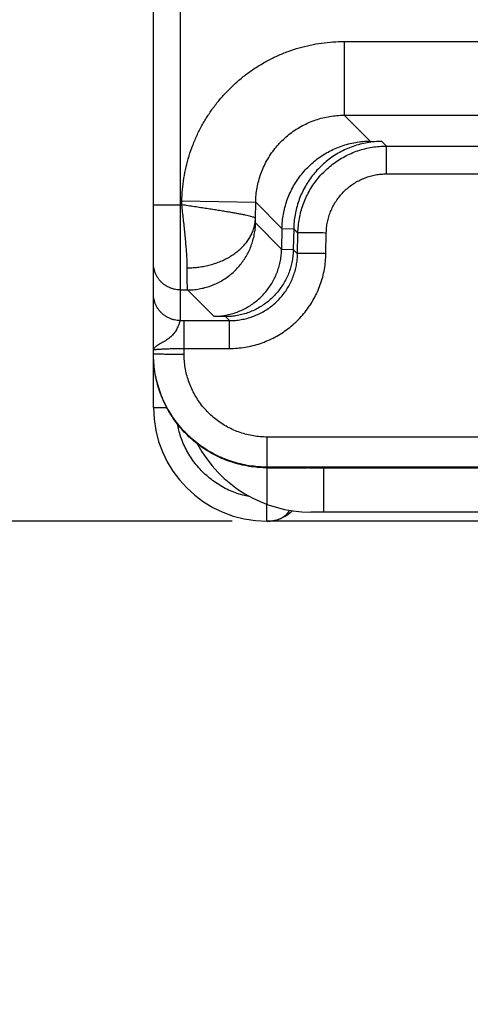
# Model space of a CAD drawing. Header units: inches. Extents: x 0 to 34, y 0 to 22.
# Tile 20 of 35: x 26.257 to 27.051, y 5.185 to 6.92. Entities that reach past the tile are written whole.
import ezdxf

# ---------------------------------------------------------------- set-up
doc = ezdxf.new("R2010")
doc.units = ezdxf.units.IN
doc.header["$LTSCALE"] = 1.87
doc.header["$MEASUREMENT"] = 0
doc.layers.get('0').update_dxf_attribs({"linetype": 'CONTINUOUS'})
doc.layers.add('DIMENSIONS', color=7, linetype='CONTINUOUS')
doc.styles.get("Standard").update_dxf_attribs({"font": 'txt', "width": 0.8})
doc.dimstyles.new('DIMSTYLE_1', dxfattribs={"dimtxt": 0.125, "dimasz": 0.18, "dimexe": 0.18, "dimexo": 0.0625, "dimgap": 0.09, "dimtad": 0, "dimtih": 1, "dimtoh": 1, "dimdec": 3, "dimlfac": 0.5, "dimzin": 4, "dimdsep": 46, "dimtxsty": 'STANDARD', "dimblk": '_FILLED', "dimblk1": '_FILLED', "dimblk2": '_FILLED', "dimcen": 0.09, "dimadec": 0, "dimazin": 0, "dimtp": 0.01, "dimtm": 0.01, "dimtfac": 1, "dimtdec": 3, "dimtofl": 0, "dimtmove": 0, "dimatfit": 3, "dimldrblk": '_FILLED', "dimfxl": 1, "dimtolj": 1, "dimtzin": 4, "dimarcsym": 0})

# ---------------------------------------------------------------- blocks, each defined once
blk = doc.blocks.new('_FILLED')
at = {"color": 0, "linetype": 'BYBLOCK'}
blk.add_solid([(0, 0), (-1, 0.1736), (-1, -0.1736)], dxfattribs=at)
blk = doc.blocks.new('*D2')
at = {"layer": 'DIMENSIONS', "color": 2, "linetype": 'CONTINUOUS'}
for p, q in [((27.3023, 7.1935), (25.6178, 7.1935)), ((25.7428, 7.1935), (25.7428, 6.615)), ((25.7428, 6.0365), (25.7428, 6.615)), ((25.7428, 6.615), (25.7428, 5.2865)), ((26.6311, 6.0365), (25.6178, 6.0365)), ((25.7428, 5.2865), (25.4882, 5.2865))]:
    blk.add_line(p, q, dxfattribs=at)
at = {"layer": 'DIMENSIONS', "color": 2, "linetype": 'CONTINUOUS', "xscale": 0.18, "yscale": 0.18, "zscale": 0.18}
for p, rotation in [((25.7428, 7.1935), 90), ((25.7428, 6.0365), 270)]:
    blk.add_blockref('_FILLED', p, dxfattribs=dict(at, rotation=rotation))
at = {"layer": 'DIMENSIONS', "color": 2, "linetype": 'CONTINUOUS', "width": 0.8}
for s, p in [('.579', (24.2007, 5.224)), ('[', (24.7257, 5.224)), ('14.69', (24.8257, 5.224)), (']', (25.3257, 5.224))]:
    blk.add_text(s, height=0.125, dxfattribs=at).set_placement(p)

msp = doc.modelspace()

# ---------------------------------------------------------------- linework, layer by layer
at = {"color": 7, "linetype": 'CONTINUOUS'}
for p, q in [((26.4928, 6.2365), (26.4928, 12.7745)), ((26.54, 12.6212), (26.54, 6.5939)), ((26.8288, 6.8818), (27.2128, 6.8818)), ((26.8288, 6.8818), (26.8288, 6.7518)), ((26.8288, 6.7518), (27.2128, 6.7518)), ((26.8288, 6.7518), (26.8744, 6.7062)), ((26.8744, 6.7062), (26.895, 6.7056)), ((26.9031, 6.6975), (26.895, 6.7056)), ((26.9031, 6.6975), (27.1384, 6.6975)), ((26.9031, 6.6484), (26.9031, 6.6975)), ((26.9031, 6.6484), (27.1384, 6.6484)), ((26.4928, 6.5939), (26.5427, 6.5939)), ((26.54, 6.5939), (26.54, 6.3898)), ((26.5427, 6.5939), (26.5428, 6.6008)), ((26.5428, 6.6008), (26.6728, 6.5985)), ((26.6723, 6.5696), (26.6728, 6.5985)), ((26.6728, 6.5985), (26.7191, 6.5522)), ((26.7185, 6.5159), (26.6725, 6.5619)), ((26.7191, 6.5522), (26.7185, 6.5159)), ((26.7191, 6.5522), (26.7397, 6.5516)), ((26.7397, 6.5516), (26.7391, 6.5153)), ((26.7472, 6.5442), (26.7397, 6.5516)), ((26.7466, 6.5078), (26.7472, 6.5442)), ((26.7966, 6.5078), (26.7972, 6.5442)), ((26.7185, 6.5159), (26.7391, 6.5153)), ((26.7391, 6.5153), (26.7466, 6.5078)), ((26.54, 6.4439), (26.5526, 6.4439)), ((26.5991, 6.3974), (26.5526, 6.4439)), ((26.5468, 6.3898), (26.6267, 6.3898)), ((26.5468, 6.3308), (26.5468, 6.3898)), ((26.5991, 6.3974), (26.6197, 6.3968)), ((26.6197, 6.3968), (26.6267, 6.3898)), ((26.6267, 6.3407), (26.6267, 6.3898)), ((26.5468, 6.3407), (26.6267, 6.3407)), ((26.4928, 6.2365), (26.5164, 6.2365)), ((27.1171, 6.1847), (26.6928, 6.1847)), ((26.6928, 6.0661), (26.6928, 6.1847)), ((27.0779, 6.1317), (26.6928, 6.1317)), ((26.6928, 6.1305), (26.7642, 6.1305)), ((26.7699, 6.1305), (28.0156, 6.1305)), ((26.7928, 6.0525), (26.7928, 6.1305)), ((28.0156, 6.0525), (26.7699, 6.0525)), ((28.0928, 6.0365), (26.6928, 6.0365))]:
    msp.add_line(p, q, dxfattribs=at)
msp.add_lwpolyline([(26.6958, 6.0365), (26.6971, 6.0365), (26.6982, 6.0366), (26.6994, 6.0367), (26.7004, 6.0368), (26.7014, 6.0369), (26.7023, 6.0371), (26.7032, 6.0372), (26.7039, 6.0374), (26.7044, 6.0375), (26.7048, 6.0376), (26.7051, 6.0376)], dxfattribs=at)
for centre, radius, start, end in [((26.6928, 6.2365), 0.2, 180, 270), ((26.7699, 6.2785), 0.226, 208.0248, 270), ((26.7699, 6.2925), 0.162, 268.7321, 270), ((26.6938, 6.0965), 0.06, 276.1527, 316.0969), ((26.6938, 6.0965), 0.06, 269.7522, 270)]:
    msp.add_arc(centre, radius, start, end, dxfattribs=at)
for points, knots in [([(26.5428, 6.6008), (26.543, 6.6074), (26.5437, 6.6208), (26.5461, 6.6407), (26.55, 6.6606), (26.5552, 6.6801), (26.5619, 6.6992), (26.5699, 6.7179), (26.5791, 6.7358), (26.5896, 6.7531), (26.6013, 6.7696), (26.6142, 6.7852), (26.6281, 6.7999), (26.643, 6.8136), (26.6589, 6.8262), (26.6756, 6.8376), (26.693, 6.8478), (26.7112, 6.8568), (26.7299, 6.8645), (26.7492, 6.8708), (26.7688, 6.8757), (26.7887, 6.8792), (26.8087, 6.8813), (26.8221, 6.8818), (26.8288, 6.8818)], [0, 0, 0, 0, 0.045003, 0.090267, 0.135712, 0.181263, 0.226847, 0.272394, 0.317892, 0.363373, 0.408869, 0.454385, 0.499913, 0.545445, 0.59097, 0.636476, 0.681965, 0.727474, 0.773041, 0.818652, 0.864232, 0.909702, 0.954985, 1, 1, 1, 1]), ([(26.6728, 6.5985), (26.6729, 6.6028), (26.6734, 6.6113), (26.6752, 6.624), (26.678, 6.6364), (26.6818, 6.6486), (26.6866, 6.6604), (26.6923, 6.6718), (26.699, 6.6827), (26.7065, 6.693), (26.7148, 6.7026), (26.7239, 6.7116), (26.7337, 6.7198), (26.7441, 6.7271), (26.7551, 6.7336), (26.7666, 6.7391), (26.7785, 6.7437), (26.7908, 6.7473), (26.8033, 6.7499), (26.816, 6.7515), (26.8245, 6.7518), (26.8288, 6.7518)], [0, 0, 0, 0, 0.052675, 0.105362, 0.158037, 0.210691, 0.263315, 0.315906, 0.368464, 0.420998, 0.47353, 0.526087, 0.578678, 0.631297, 0.683936, 0.736591, 0.789258, 0.841931, 0.894613, 0.947304, 1, 1, 1, 1]), ([(26.7191, 6.5522), (26.7192, 6.5564), (26.7197, 6.5647), (26.7214, 6.5772), (26.7241, 6.5894), (26.7278, 6.6015), (26.7324, 6.6132), (26.738, 6.6245), (26.7445, 6.6354), (26.7518, 6.6457), (26.76, 6.6555), (26.769, 6.6645), (26.7787, 6.6729), (26.7891, 6.6804), (26.8001, 6.6871), (26.8116, 6.6928), (26.8236, 6.6976), (26.836, 6.7014), (26.8486, 6.7041), (26.8614, 6.7058), (26.8701, 6.7062), (26.8744, 6.7062)], [0, 0, 0, 0, 0.051637, 0.103449, 0.155274, 0.207091, 0.259147, 0.311306, 0.36347, 0.415896, 0.468491, 0.5211, 0.573936, 0.626961, 0.679998, 0.733198, 0.786557, 0.839869, 0.893196, 0.946611, 1, 1, 1, 1]), ([(26.895, 6.7056), (26.8907, 6.7056), (26.8821, 6.7052), (26.8692, 6.7035), (26.8566, 6.7008), (26.8442, 6.697), (26.8322, 6.6922), (26.8207, 6.6865), (26.8097, 6.6798), (26.7993, 6.6723), (26.7896, 6.6639), (26.7806, 6.6548), (26.7724, 6.6451), (26.7651, 6.6348), (26.7586, 6.6239), (26.753, 6.6125), (26.7484, 6.6008), (26.7447, 6.5888), (26.742, 6.5765), (26.7403, 6.5641), (26.7398, 6.5558), (26.7397, 6.5516)], [0, 0, 0, 0, 0.053389, 0.106804, 0.160131, 0.213443, 0.266802, 0.320002, 0.373039, 0.426064, 0.4789, 0.531509, 0.584104, 0.63653, 0.688694, 0.740853, 0.792909, 0.844726, 0.896551, 0.948363, 1, 1, 1, 1]), ([(26.7472, 6.5442), (26.7473, 6.5484), (26.7478, 6.5569), (26.7495, 6.5696), (26.7523, 6.5821), (26.7562, 6.5943), (26.761, 6.6061), (26.7667, 6.6175), (26.7734, 6.6284), (26.7809, 6.6387), (26.7893, 6.6484), (26.7983, 6.6573), (26.8081, 6.6654), (26.8185, 6.6728), (26.8295, 6.6792), (26.841, 6.6848), (26.8529, 6.6894), (26.8652, 6.693), (26.8777, 6.6956), (26.8903, 6.6971), (26.8989, 6.6975), (26.9031, 6.6975)], [0, 0, 0, 0, 0.052703, 0.105418, 0.15813, 0.210835, 0.263533, 0.31622, 0.368883, 0.421506, 0.474077, 0.526611, 0.579132, 0.63166, 0.684209, 0.736785, 0.789393, 0.842027, 0.894682, 0.947349, 1, 1, 1, 1]), ([(26.7972, 6.5442), (26.7972, 6.5474), (26.7976, 6.5538), (26.7991, 6.5633), (26.8014, 6.5727), (26.8046, 6.5819), (26.8087, 6.5908), (26.8135, 6.5992), (26.8191, 6.6072), (26.8254, 6.6146), (26.8323, 6.6214), (26.8398, 6.6276), (26.8479, 6.633), (26.8564, 6.6377), (26.8653, 6.6416), (26.8745, 6.6446), (26.884, 6.6468), (26.8935, 6.6481), (26.8999, 6.6484), (26.9031, 6.6484)], [0, 0, 0, 0, 0.058149, 0.116787, 0.175741, 0.234848, 0.29394, 0.352918, 0.41184, 0.470786, 0.52975, 0.588675, 0.647557, 0.70647, 0.765478, 0.824494, 0.883361, 0.94192, 1, 1, 1, 1]), ([(26.6723, 6.5696), (26.6722, 6.57), (26.6714, 6.5707), (26.6698, 6.5716), (26.6672, 6.5725), (26.6637, 6.5734), (26.6593, 6.5746), (26.6541, 6.5758), (26.648, 6.577), (26.6411, 6.5783), (26.6335, 6.5797), (26.6252, 6.5811), (26.6163, 6.5826), (26.6068, 6.5841), (26.5969, 6.5857), (26.5866, 6.5873), (26.5759, 6.5889), (26.565, 6.5905), (26.5539, 6.5923), (26.5465, 6.5933), (26.5427, 6.5939)], [0, 0, 0, 0, 0.00811, 0.022215, 0.042834, 0.070269, 0.10452, 0.145289, 0.192308, 0.245312, 0.303895, 0.367607, 0.436002, 0.508574, 0.58478, 0.664051, 0.7458, 0.829438, 0.914374, 1, 1, 1, 1]), ([(26.5524, 6.4829), (26.5523, 6.4858), (26.5522, 6.4918), (26.5518, 6.5011), (26.5511, 6.5111), (26.5503, 6.5218), (26.5493, 6.5329), (26.5481, 6.5446), (26.5469, 6.5566), (26.5455, 6.5689), (26.5441, 6.5813), (26.5432, 6.5897), (26.5427, 6.5939)], [0, 0, 0, 0, 0.077153, 0.161146, 0.251437, 0.34749, 0.448543, 0.553783, 0.662368, 0.773402, 0.886083, 1, 1, 1, 1]), ([(26.5524, 6.4829), (26.5558, 6.4829), (26.5626, 6.4831), (26.5729, 6.4841), (26.5829, 6.4858), (26.5928, 6.488), (26.6023, 6.4909), (26.6115, 6.4944), (26.6202, 6.4984), (26.6285, 6.503), (26.6362, 6.5081), (26.6432, 6.5137), (26.6496, 6.5196), (26.6553, 6.526), (26.6603, 6.5327), (26.6644, 6.5397), (26.6677, 6.547), (26.6702, 6.5544), (26.6718, 6.562), (26.6722, 6.5671), (26.6723, 6.5696)], [0, 0, 0, 0, 0.0633, 0.126393, 0.189074, 0.251143, 0.312416, 0.372723, 0.431915, 0.489869, 0.546493, 0.601725, 0.655546, 0.707973, 0.759073, 0.808954, 0.857772, 0.905724, 0.953046, 1, 1, 1, 1]), ([(26.5526, 6.4439), (26.556, 6.4439), (26.5629, 6.4442), (26.5732, 6.4456), (26.5833, 6.4478), (26.5932, 6.4509), (26.6028, 6.4548), (26.612, 6.4595), (26.6208, 6.4651), (26.6291, 6.4713), (26.6368, 6.4783), (26.6438, 6.4858), (26.6502, 6.494), (26.6559, 6.5027), (26.6608, 6.5118), (26.6649, 6.5213), (26.6681, 6.5312), (26.6705, 6.5413), (26.6721, 6.5515), (26.6725, 6.5584), (26.6725, 6.5619)], [0, 0, 0, 0, 0.055551, 0.111104, 0.166658, 0.222213, 0.277769, 0.333326, 0.388884, 0.444443, 0.500002, 0.55556, 0.611119, 0.666676, 0.722233, 0.777789, 0.833344, 0.888898, 0.94445, 1, 1, 1, 1]), ([(26.6725, 6.5619), (26.6725, 6.5619), (26.6725, 6.5623), (26.6724, 6.563), (26.6724, 6.5641), (26.6723, 6.5656), (26.6723, 6.5675), (26.6723, 6.5689), (26.6723, 6.5696)], [0, 0, 0, 0, 0.035505, 0.125642, 0.271155, 0.469411, 0.714926, 1, 1, 1, 1]), ([(26.7972, 6.5442), (26.7953, 6.5442), (26.7917, 6.5443), (26.7862, 6.5443), (26.7809, 6.5444), (26.7758, 6.5445), (26.771, 6.5445), (26.7664, 6.5445), (26.7623, 6.5445), (26.7586, 6.5445), (26.7553, 6.5445), (26.7526, 6.5445), (26.7504, 6.5444), (26.7488, 6.5444), (26.7478, 6.5442), (26.7473, 6.5443), (26.7472, 6.5442)], [0, 0, 0, 0, 0.110676, 0.219989, 0.326597, 0.429189, 0.526506, 0.617352, 0.700611, 0.775261, 0.840387, 0.895189, 0.938997, 0.971282, 0.991666, 1, 1, 1, 1]), ([(26.5991, 6.3974), (26.6026, 6.3975), (26.6096, 6.3978), (26.62, 6.3992), (26.6302, 6.4016), (26.6402, 6.4048), (26.6498, 6.4089), (26.6591, 6.4138), (26.6678, 6.4195), (26.676, 6.4259), (26.6837, 6.4329), (26.6906, 6.4406), (26.6969, 6.4488), (26.7024, 6.4575), (26.7072, 6.4666), (26.7111, 6.476), (26.7143, 6.4857), (26.7166, 6.4957), (26.718, 6.5057), (26.7184, 6.5125), (26.7185, 6.5159)], [0, 0, 0, 0, 0.056356, 0.112735, 0.169005, 0.225303, 0.281604, 0.337674, 0.393671, 0.44958, 0.505203, 0.560739, 0.616173, 0.671312, 0.726368, 0.781358, 0.836099, 0.89079, 0.945488, 1, 1, 1, 1]), ([(26.7391, 6.5153), (26.739, 6.5119), (26.7386, 6.5051), (26.7372, 6.495), (26.7349, 6.4851), (26.7317, 6.4754), (26.7278, 6.4659), (26.723, 6.4568), (26.7175, 6.4482), (26.7112, 6.44), (26.7043, 6.4323), (26.6967, 6.4252), (26.6885, 6.4188), (26.6797, 6.4132), (26.6705, 6.4083), (26.6608, 6.4042), (26.6508, 6.4009), (26.6406, 6.3986), (26.6302, 6.3972), (26.6232, 6.3968), (26.6197, 6.3968)], [0, 0, 0, 0, 0.054512, 0.10921, 0.163901, 0.218642, 0.273632, 0.328688, 0.383827, 0.439261, 0.494797, 0.55042, 0.606329, 0.662326, 0.718396, 0.774697, 0.830995, 0.887265, 0.943644, 1, 1, 1, 1]), ([(26.6267, 6.3407), (26.6313, 6.3407), (26.6405, 6.3411), (26.6543, 6.3428), (26.6679, 6.3456), (26.6812, 6.3495), (26.6942, 6.3545), (26.7068, 6.3606), (26.7188, 6.3676), (26.7301, 6.3756), (26.7408, 6.3845), (26.7508, 6.3943), (26.7599, 6.4048), (26.7681, 6.4161), (26.7753, 6.4279), (26.7816, 6.4404), (26.7868, 6.4533), (26.791, 6.4666), (26.794, 6.4802), (26.7959, 6.494), (26.7965, 6.5032), (26.7966, 6.5078)], [0, 0, 0, 0, 0.052326, 0.104856, 0.157504, 0.210179, 0.262824, 0.315457, 0.368102, 0.420755, 0.473403, 0.526048, 0.578705, 0.631375, 0.684044, 0.736702, 0.789385, 0.842137, 0.894899, 0.947557, 1, 1, 1, 1]), ([(26.6267, 6.3898), (26.6301, 6.3898), (26.637, 6.3901), (26.6473, 6.3915), (26.6574, 6.3937), (26.6673, 6.3968), (26.6769, 6.4007), (26.6861, 6.4054), (26.6948, 6.4109), (26.7031, 6.4172), (26.7108, 6.4241), (26.7179, 6.4317), (26.7243, 6.4398), (26.73, 6.4485), (26.7349, 6.4577), (26.7389, 6.4672), (26.7422, 6.4771), (26.7446, 6.4872), (26.7461, 6.4974), (26.7465, 6.5044), (26.7466, 6.5078)], [0, 0, 0, 0, 0.055516, 0.110995, 0.166461, 0.221935, 0.277432, 0.332948, 0.38848, 0.444023, 0.499571, 0.555127, 0.610692, 0.666268, 0.721856, 0.777457, 0.833073, 0.888702, 0.944345, 1, 1, 1, 1]), ([(26.7966, 6.5078), (26.7947, 6.5079), (26.791, 6.5079), (26.7856, 6.508), (26.7803, 6.5081), (26.7752, 6.5081), (26.7703, 6.5081), (26.7658, 6.5082), (26.7617, 6.5082), (26.758, 6.5082), (26.7547, 6.5081), (26.752, 6.5081), (26.7498, 6.508), (26.7482, 6.508), (26.7472, 6.5079), (26.7467, 6.5079), (26.7466, 6.5078)], [0, 0, 0, 0, 0.110678, 0.219992, 0.326601, 0.429193, 0.52651, 0.617355, 0.700614, 0.775263, 0.840388, 0.895189, 0.938998, 0.971283, 0.991666, 1, 1, 1, 1]), ([(26.54, 6.4439), (26.5383, 6.4439), (26.5347, 6.4441), (26.5295, 6.445), (26.5244, 6.4465), (26.5195, 6.4485), (26.5148, 6.4511), (26.5105, 6.4542), (26.5065, 6.4577), (26.503, 6.4617), (26.4999, 6.466), (26.4974, 6.4706), (26.4953, 6.4755), (26.4939, 6.4806), (26.493, 6.4859), (26.4928, 6.4894), (26.4928, 6.4912)], [0, 0, 0, 0, 0.071434, 0.142868, 0.214301, 0.285733, 0.357165, 0.428595, 0.500024, 0.571452, 0.642879, 0.714305, 0.785729, 0.857153, 0.928577, 1, 1, 1, 1]), ([(26.5526, 6.4439), (26.5525, 6.4442), (26.5525, 6.4449), (26.5525, 6.4466), (26.5525, 6.4492), (26.5524, 6.4527), (26.5524, 6.4571), (26.5524, 6.4624), (26.5524, 6.4685), (26.5524, 6.4754), (26.5524, 6.4803), (26.5524, 6.4829)], [0, 0, 0, 0, 0.017709, 0.059923, 0.12638, 0.216652, 0.330165, 0.4662, 0.623888, 0.802207, 1, 1, 1, 1]), ([(26.54, 6.3898), (26.5383, 6.3898), (26.5347, 6.39), (26.5295, 6.3909), (26.5244, 6.3924), (26.5195, 6.3944), (26.5148, 6.397), (26.5105, 6.4001), (26.5065, 6.4036), (26.503, 6.4076), (26.4999, 6.4119), (26.4974, 6.4165), (26.4953, 6.4214), (26.4939, 6.4265), (26.493, 6.4318), (26.4928, 6.4353), (26.4928, 6.4371)], [0, 0, 0, 0, 0.071432, 0.142866, 0.214299, 0.285732, 0.357164, 0.428594, 0.500024, 0.571452, 0.642879, 0.714304, 0.785729, 0.857153, 0.928577, 1, 1, 1, 1]), ([(26.54, 6.3898), (26.5398, 6.3898), (26.5395, 6.3892), (26.5391, 6.3882), (26.5385, 6.3866), (26.5378, 6.3844), (26.5368, 6.3817), (26.5355, 6.3785), (26.534, 6.3752), (26.5322, 6.3719), (26.53, 6.3687), (26.5276, 6.3656), (26.5248, 6.3626), (26.5215, 6.3598), (26.5178, 6.3571), (26.5137, 6.3543), (26.5094, 6.3517), (26.5053, 6.3493), (26.5015, 6.3472), (26.4984, 6.3451), (26.496, 6.3433), (26.4942, 6.3416), (26.4931, 6.3398), (26.4928, 6.3386), (26.4928, 6.338)], [0, 0, 0, 0, 0.007692, 0.023119, 0.046693, 0.0786, 0.118979, 0.166615, 0.218264, 0.271063, 0.324044, 0.377247, 0.43248, 0.491871, 0.556146, 0.62451, 0.694875, 0.762535, 0.822813, 0.873762, 0.915657, 0.949454, 0.976755, 1, 1, 1, 1]), ([(26.54, 6.3898), (26.5408, 6.3898), (26.5423, 6.3898), (26.5445, 6.3898), (26.546, 6.3898), (26.5468, 6.3898)], [0, 0, 0, 0, 0.332884, 0.666236, 1, 1, 1, 1]), ([(26.4928, 6.338), (26.4928, 6.3382), (26.4933, 6.3384), (26.4941, 6.3386), (26.4956, 6.3389), (26.4976, 6.3392), (26.5002, 6.3394), (26.5033, 6.3396), (26.5068, 6.3398), (26.5108, 6.34), (26.5152, 6.3402), (26.5199, 6.3404), (26.5249, 6.3405), (26.5302, 6.3406), (26.5356, 6.3407), (26.5412, 6.3407), (26.5449, 6.3407), (26.5468, 6.3407)], [0, 0, 0, 0, 0.007543, 0.024699, 0.052217, 0.089934, 0.137498, 0.194459, 0.260252, 0.334136, 0.415251, 0.502678, 0.59546, 0.692621, 0.793173, 0.896024, 1, 1, 1, 1]), ([(26.6928, 6.1317), (26.6875, 6.1317), (26.6771, 6.1321), (26.6614, 6.1339), (26.646, 6.137), (26.6309, 6.1413), (26.6161, 6.1467), (26.6018, 6.1533), (26.5881, 6.161), (26.5751, 6.1697), (26.5627, 6.1795), (26.5512, 6.1901), (26.5406, 6.2016), (26.5308, 6.214), (26.5221, 6.227), (26.5144, 6.2408), (26.5078, 6.255), (26.5024, 6.2698), (26.4981, 6.2849), (26.495, 6.3004), (26.4932, 6.316), (26.4928, 6.3265), (26.4928, 6.3317)], [0, 0, 0, 0, 0.050031, 0.100075, 0.150113, 0.20014, 0.250156, 0.300162, 0.350153, 0.400122, 0.45006, 0.499977, 0.549891, 0.599822, 0.649779, 0.699761, 0.749762, 0.799782, 0.84982, 0.899875, 0.949943, 1, 1, 1, 1]), ([(26.6728, 6.1315), (26.6676, 6.132), (26.6574, 6.1335), (26.6423, 6.1368), (26.6275, 6.1413), (26.613, 6.1469), (26.5991, 6.1536), (26.5857, 6.1614), (26.5729, 6.1702), (26.5609, 6.1799), (26.5496, 6.1906), (26.5392, 6.2021), (26.5297, 6.2143), (26.5213, 6.2273), (26.5138, 6.2409), (26.5074, 6.255), (26.5021, 6.2695), (26.498, 6.2845), (26.495, 6.2997), (26.4932, 6.3151), (26.4928, 6.3254), (26.4928, 6.3306)], [0, 0, 0, 0, 0.052587, 0.105268, 0.157884, 0.210453, 0.263135, 0.315779, 0.368338, 0.421016, 0.473682, 0.52624, 0.578909, 0.631591, 0.684156, 0.736808, 0.789499, 0.842078, 0.894706, 0.9474, 1, 1, 1, 1]), ([(26.4931, 6.3316), (26.4935, 6.3316), (26.4941, 6.3315), (26.4956, 6.3314), (26.4976, 6.3313), (26.5002, 6.3312), (26.5032, 6.3312), (26.5068, 6.3311), (26.5108, 6.331), (26.5152, 6.331), (26.5199, 6.3309), (26.5249, 6.3309), (26.5302, 6.3308), (26.5356, 6.3308), (26.5412, 6.3308), (26.5449, 6.3308), (26.5468, 6.3308)], [0, 0, 0, 0, 0.016559, 0.043849, 0.081595, 0.129391, 0.186717, 0.252949, 0.32736, 0.409138, 0.497387, 0.59114, 0.689372, 0.791005, 0.894927, 1, 1, 1, 1]), ([(26.6928, 6.1847), (26.6888, 6.1847), (26.6808, 6.185), (26.6689, 6.1865), (26.6571, 6.189), (26.6455, 6.1924), (26.6342, 6.1968), (26.6233, 6.2021), (26.6129, 6.2083), (26.603, 6.2153), (26.5938, 6.2232), (26.5852, 6.2317), (26.5774, 6.241), (26.5704, 6.2508), (26.5642, 6.2613), (26.5589, 6.2722), (26.5545, 6.2835), (26.551, 6.2951), (26.5486, 6.3069), (26.5471, 6.3188), (26.5468, 6.3268), (26.5468, 6.3308)], [0, 0, 0, 0, 0.051948, 0.10429, 0.156903, 0.209676, 0.262499, 0.315273, 0.367993, 0.420713, 0.473476, 0.526262, 0.57903, 0.631762, 0.684504, 0.737307, 0.790164, 0.842974, 0.895627, 0.94801, 1, 1, 1, 1]), ([(26.6634, 6.0792), (26.66, 6.0798), (26.6522, 6.0815), (26.6404, 6.085), (26.6281, 6.0898), (26.6162, 6.0956), (26.6048, 6.1024), (26.594, 6.1101), (26.5839, 6.1187), (26.5746, 6.128), (26.566, 6.1381), (26.5583, 6.1489), (26.5515, 6.1603), (26.5457, 6.1722), (26.5409, 6.1845), (26.5374, 6.1964), (26.5357, 6.2042), (26.535, 6.2077)], [0, 0, 0, 0, 0.054012, 0.122615, 0.191131, 0.259617, 0.328123, 0.396638, 0.465139, 0.533633, 0.602135, 0.670649, 0.739154, 0.807636, 0.876151, 0.944756, 1, 1, 1, 1]), ([(26.6928, 6.1305), (26.6906, 6.1305), (26.6861, 6.1306), (26.6794, 6.1309), (26.675, 6.1313), (26.6728, 6.1315)], [0, 0, 0, 0, 0.333333, 0.666666, 1, 1, 1, 1]), ([(26.7663, 6.1305), (26.766, 6.1305), (26.7653, 6.1305), (26.7646, 6.1305), (26.7642, 6.1305)], [0, 0, 0, 0, 0.495683, 1, 1, 1, 1]), ([(26.6927, 6.0368), (26.6927, 6.0368), (26.6927, 6.0368), (26.6927, 6.0369), (26.6927, 6.0371), (26.6927, 6.0373), (26.6927, 6.0375), (26.6927, 6.0377), (26.6927, 6.038), (26.6927, 6.0383), (26.6927, 6.0389), (26.6926, 6.0396), (26.6926, 6.0404), (26.6926, 6.0413), (26.6926, 6.0422), (26.6926, 6.0433), (26.6926, 6.0444), (26.6926, 6.0456), (26.6925, 6.0469), (26.6925, 6.0487), (26.6925, 6.0512), (26.6925, 6.0544), (26.6925, 6.0577), (26.6925, 6.0612), (26.6924, 6.0641), (26.6924, 6.0657), (26.6924, 6.0661)], [0, 0, 0, 0, 0.001702, 0.006214, 0.011537, 0.01767, 0.024609, 0.03235, 0.040887, 0.050215, 0.071217, 0.095312, 0.122446, 0.152549, 0.185545, 0.221358, 0.259907, 0.301094, 0.344818, 0.390974, 0.490148, 0.597646, 0.712446, 0.833432, 0.959449, 1, 1, 1, 1]), ([(26.7079, 6.0382), (26.7081, 6.0383), (26.7097, 6.0387), (26.7128, 6.0396), (26.7168, 6.0413), (26.7205, 6.0433), (26.7239, 6.0456), (26.727, 6.0481), (26.7295, 6.051), (26.7313, 6.0535), (26.7322, 6.0551), (26.7325, 6.0556)], [0, 0, 0, 0, 0.016855, 0.163235, 0.304526, 0.440914, 0.572546, 0.699982, 0.82316, 0.94192, 1, 1, 1, 1]), ([(26.6928, 6.0365), (26.6928, 6.0365), (26.6928, 6.0365), (26.6928, 6.0365), (26.6928, 6.0365), (26.6928, 6.0365), (26.6928, 6.0365), (26.6928, 6.0366), (26.6927, 6.0366), (26.6927, 6.0367), (26.6927, 6.0367), (26.6927, 6.0368)], [0, 0, 0, 0, 0.020423, 0.037331, 0.059541, 0.08728, 0.120663, 0.204579, 0.441691, 0.771643, 1, 1, 1, 1]), ([(26.6958, 6.0365), (26.6969, 6.0366), (26.6981, 6.0366), (26.6993, 6.0368), (26.6995, 6.0368)], [0, 0, 0, 0, 0.84971, 1, 1, 1, 1])]:
    msp.add_open_spline(points, degree=3, knots=knots, dxfattribs=at)
for points in [[(26.4928, 6.3317), (26.4928, 6.3316), (26.4929, 6.3316), (26.4931, 6.3316)], [(26.6938, 6.0365), (26.6945, 6.0365), (26.6951, 6.0365), (26.6958, 6.0365)], [(26.7015, 6.037), (26.7022, 6.0371), (26.7029, 6.0372), (26.7036, 6.0373)], [(26.7036, 6.0373), (26.7037, 6.0373), (26.7038, 6.0373), (26.7038, 6.0374)], [(26.7038, 6.0374), (26.7042, 6.0374), (26.7045, 6.0375), (26.7048, 6.0375)], [(26.7048, 6.0375), (26.7049, 6.0376), (26.705, 6.0376), (26.7051, 6.0376)], [(26.7051, 6.0376), (26.706, 6.0378), (26.707, 6.038), (26.7079, 6.0382)]]:
    msp.add_open_spline(points, degree=3, dxfattribs=at)

# ---------------------------------------------------------------- dimensions: what is measured, and where the dimension line sits
at = {"layer": 'DIMENSIONS', "color": 2, "linetype": 'CONTINUOUS'}
dim = msp.add_linear_dim(base=(25.7427769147, 7.193501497), p1=(26.6310555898, 6.036501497), p2=(27.3022769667, 7.193501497), angle=90, dimstyle='DIMSTYLE_1', dxfattribs=at)
dim.commit()
dim.dimension.update_dxf_attribs({"geometry": '*D2', "text_midpoint": (24.8131684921, 5.286501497), "dimtype": 160})

doc.saveas('drawing.dxf')
